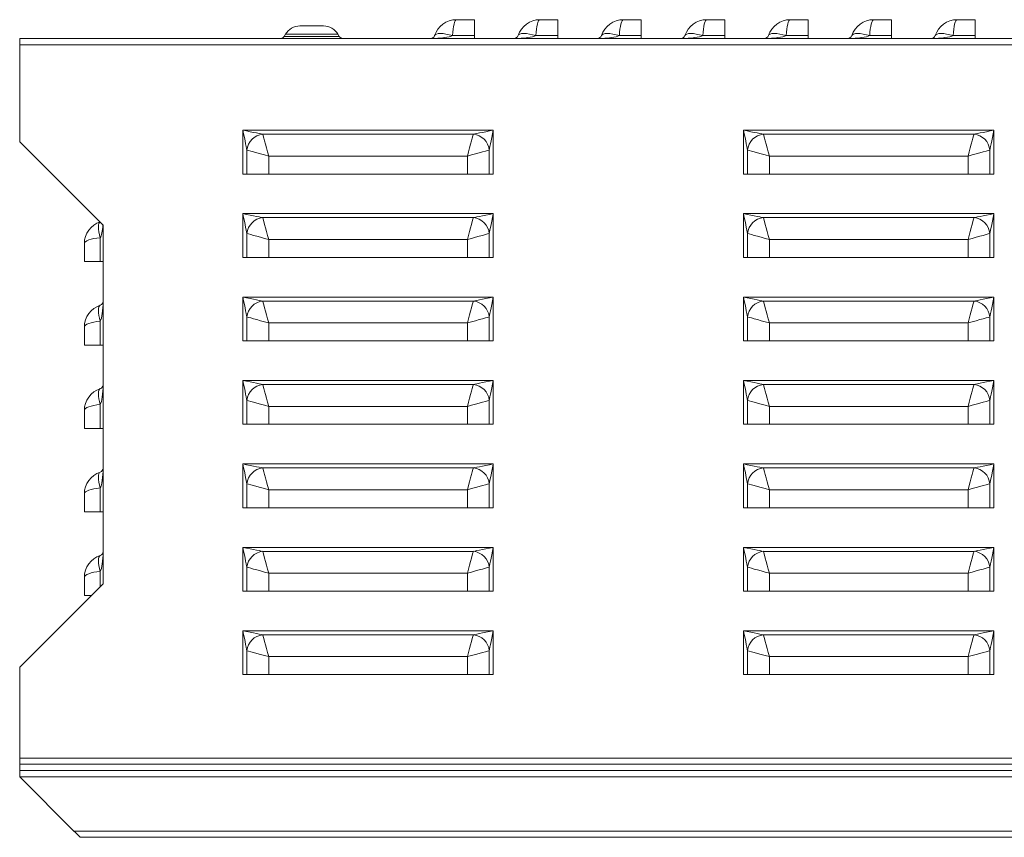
# Model space of a CAD drawing. Header units: millimetres. Extents: x -191 to 546, y -208 to 502.
# Tile 7 of 8: x 73 to 309, y 306 to 502. Entities that reach past the tile are written whole.
import ezdxf

# ---------------------------------------------------------------- set-up
doc = ezdxf.new("R2010")
doc.units = ezdxf.units.MM

msp = doc.modelspace()

# ---------------------------------------------------------------- linework, layer by layer
at = {"color": 7, "linetype": 'Continuous', "lineweight": 15}
for p, q in [((140.27, 500.39), (145.92, 500.39)), ((177.78, 501.89), (182.09, 501.89)), ((182.09, 501.89), (182.09, 498.08)), ((197.78, 501.89), (202.09, 501.89)), ((202.09, 501.89), (202.09, 498.08)), ((217.78, 501.89), (222.09, 501.89)), ((222.09, 501.89), (222.09, 498.08)), ((237.78, 501.89), (242.09, 501.89)), ((242.09, 501.89), (242.09, 498.08)), ((257.78, 501.89), (262.09, 501.89)), ((262.09, 501.89), (262.09, 498.08)), ((277.78, 501.89), (282.09, 501.89)), ((282.09, 501.89), (282.09, 498.08)), ((297.78, 501.89), (302.09, 501.89)), ((302.09, 501.89), (302.09, 498.08)), ((136.8, 498.39), (136.52, 497.89)), ((149.67, 497.89), (149.38, 498.39)), ((182.09, 498.08), (176.83, 498.08)), ((182.09, 498.08), (182.09, 497.39)), ((202.09, 498.08), (196.83, 498.08)), ((202.09, 498.08), (202.09, 497.39)), ((222.09, 498.08), (216.83, 498.08)), ((222.09, 498.08), (222.09, 497.39)), ((242.09, 498.08), (236.83, 498.08)), ((242.09, 498.08), (242.09, 497.39)), ((262.09, 498.08), (256.83, 498.08)), ((262.09, 498.08), (262.09, 497.39)), ((282.09, 498.08), (276.83, 498.08)), ((282.09, 498.08), (282.09, 497.39)), ((302.09, 498.08), (296.83, 498.08)), ((302.09, 498.08), (302.09, 497.39)), ((522.09, 497.39), (73.09, 497.39)), ((73.09, 495.89), (73.09, 497.39)), ((522.09, 495.89), (73.09, 495.89)), ((73.09, 472.64), (73.09, 495.89)), ((186.59, 475.39), (126.59, 475.39)), ((126.59, 475.39), (126.59, 464.89)), ((181.84, 474.44), (131.35, 474.44)), ((186.59, 464.89), (186.59, 475.39)), ((306.59, 475.39), (246.59, 475.39)), ((246.59, 475.39), (246.59, 464.89)), ((301.84, 474.44), (251.35, 474.44)), ((306.59, 464.89), (306.59, 475.39)), ((93.09, 452.64), (73.09, 472.64)), ((127.54, 470.63), (127.54, 464.89)), ((185.64, 464.89), (185.64, 470.63)), ((247.54, 470.63), (247.54, 464.89)), ((305.64, 464.89), (305.64, 470.63)), ((132.78, 464.89), (132.78, 469.2)), ((132.78, 469.2), (180.41, 469.2)), ((180.41, 469.2), (180.41, 464.89)), ((252.78, 464.89), (252.78, 469.2)), ((252.78, 469.2), (300.41, 469.2)), ((300.41, 469.2), (300.41, 464.89)), ((126.59, 464.89), (127.54, 464.89)), ((127.54, 464.89), (132.78, 464.89)), ((132.78, 464.89), (180.41, 464.89)), ((180.41, 464.89), (185.64, 464.89)), ((185.64, 464.89), (186.59, 464.89)), ((246.59, 464.89), (247.54, 464.89)), ((247.54, 464.89), (252.78, 464.89)), ((252.78, 464.89), (300.41, 464.89)), ((300.41, 464.89), (305.64, 464.89)), ((305.64, 464.89), (306.59, 464.89)), ((186.59, 455.39), (126.59, 455.39)), ((126.59, 455.39), (126.59, 444.89)), ((181.84, 454.44), (131.35, 454.44)), ((186.59, 444.89), (186.59, 455.39)), ((306.59, 455.39), (246.59, 455.39)), ((246.59, 455.39), (246.59, 444.89)), ((301.84, 454.44), (251.35, 454.44)), ((306.59, 444.89), (306.59, 455.39)), ((93.09, 366.64), (93.09, 452.64)), ((92.4, 449.63), (92.4, 443.89)), ((127.54, 450.63), (127.54, 444.89)), ((132.78, 444.89), (132.78, 449.2)), ((132.78, 449.2), (180.41, 449.2)), ((180.41, 449.2), (180.41, 444.89)), ((185.64, 444.89), (185.64, 450.63)), ((247.54, 450.63), (247.54, 444.89)), ((252.78, 444.89), (252.78, 449.2)), ((252.78, 449.2), (300.41, 449.2)), ((300.41, 449.2), (300.41, 444.89)), ((305.64, 444.89), (305.64, 450.63)), ((88.59, 443.89), (88.59, 448.2)), ((92.4, 443.89), (88.59, 443.89)), ((93.09, 443.89), (92.4, 443.89)), ((126.59, 444.89), (127.54, 444.89)), ((127.54, 444.89), (132.78, 444.89)), ((132.78, 444.89), (180.41, 444.89)), ((180.41, 444.89), (185.64, 444.89)), ((185.64, 444.89), (186.59, 444.89)), ((246.59, 444.89), (247.54, 444.89)), ((247.54, 444.89), (252.78, 444.89)), ((252.78, 444.89), (300.41, 444.89)), ((300.41, 444.89), (305.64, 444.89)), ((305.64, 444.89), (306.59, 444.89)), ((186.59, 435.39), (126.59, 435.39)), ((126.59, 435.39), (126.59, 424.89)), ((181.84, 434.44), (131.35, 434.44)), ((186.59, 424.89), (186.59, 435.39)), ((306.59, 435.39), (246.59, 435.39)), ((246.59, 435.39), (246.59, 424.89)), ((301.84, 434.44), (251.35, 434.44)), ((306.59, 424.89), (306.59, 435.39)), ((92.4, 429.63), (92.4, 423.89)), ((127.54, 430.63), (127.54, 424.89)), ((185.64, 424.89), (185.64, 430.63)), ((247.54, 430.63), (247.54, 424.89)), ((305.64, 424.89), (305.64, 430.63)), ((88.59, 423.89), (88.59, 428.2)), ((132.78, 424.89), (132.78, 429.2)), ((132.78, 429.2), (180.41, 429.2)), ((180.41, 429.2), (180.41, 424.89)), ((252.78, 424.89), (252.78, 429.2)), ((252.78, 429.2), (300.41, 429.2)), ((300.41, 429.2), (300.41, 424.89)), ((126.59, 424.89), (127.54, 424.89)), ((127.54, 424.89), (132.78, 424.89)), ((132.78, 424.89), (180.41, 424.89)), ((180.41, 424.89), (185.64, 424.89)), ((185.64, 424.89), (186.59, 424.89)), ((246.59, 424.89), (247.54, 424.89)), ((247.54, 424.89), (252.78, 424.89)), ((252.78, 424.89), (300.41, 424.89)), ((300.41, 424.89), (305.64, 424.89)), ((305.64, 424.89), (306.59, 424.89)), ((92.4, 423.89), (88.59, 423.89)), ((93.09, 423.89), (92.4, 423.89)), ((186.59, 415.39), (126.59, 415.39)), ((126.59, 415.39), (126.59, 404.89)), ((186.59, 404.89), (186.59, 415.39)), ((306.59, 415.39), (246.59, 415.39)), ((246.59, 415.39), (246.59, 404.89)), ((306.59, 404.89), (306.59, 415.39)), ((181.84, 414.44), (131.35, 414.44)), ((301.84, 414.44), (251.35, 414.44)), ((92.4, 409.63), (92.4, 403.89)), ((127.54, 410.63), (127.54, 404.89)), ((132.78, 404.89), (132.78, 409.2)), ((132.78, 409.2), (180.41, 409.2)), ((180.41, 409.2), (180.41, 404.89)), ((185.64, 404.89), (185.64, 410.63)), ((247.54, 410.63), (247.54, 404.89)), ((252.78, 404.89), (252.78, 409.2)), ((252.78, 409.2), (300.41, 409.2)), ((300.41, 409.2), (300.41, 404.89)), ((305.64, 404.89), (305.64, 410.63)), ((88.59, 403.89), (88.59, 408.2)), ((92.4, 403.89), (88.59, 403.89)), ((93.09, 403.89), (92.4, 403.89)), ((126.59, 404.89), (127.54, 404.89)), ((127.54, 404.89), (132.78, 404.89)), ((132.78, 404.89), (180.41, 404.89)), ((180.41, 404.89), (185.64, 404.89)), ((185.64, 404.89), (186.59, 404.89)), ((246.59, 404.89), (247.54, 404.89)), ((247.54, 404.89), (252.78, 404.89)), ((252.78, 404.89), (300.41, 404.89)), ((300.41, 404.89), (305.64, 404.89)), ((305.64, 404.89), (306.59, 404.89)), ((186.59, 395.39), (126.59, 395.39)), ((126.59, 395.39), (126.59, 384.89)), ((181.84, 394.44), (131.35, 394.44)), ((186.59, 384.89), (186.59, 395.39)), ((306.59, 395.39), (246.59, 395.39)), ((246.59, 395.39), (246.59, 384.89)), ((301.84, 394.44), (251.35, 394.44)), ((306.59, 384.89), (306.59, 395.39)), ((92.4, 389.63), (92.4, 383.89)), ((127.54, 390.63), (127.54, 384.89)), ((185.64, 384.89), (185.64, 390.63)), ((247.54, 390.63), (247.54, 384.89)), ((305.64, 384.89), (305.64, 390.63)), ((88.59, 383.89), (88.59, 388.2)), ((132.78, 384.89), (132.78, 389.2)), ((132.78, 389.2), (180.41, 389.2)), ((180.41, 389.2), (180.41, 384.89)), ((252.78, 384.89), (252.78, 389.2)), ((252.78, 389.2), (300.41, 389.2)), ((300.41, 389.2), (300.41, 384.89)), ((126.59, 384.89), (127.54, 384.89)), ((127.54, 384.89), (132.78, 384.89)), ((132.78, 384.89), (180.41, 384.89)), ((180.41, 384.89), (185.64, 384.89)), ((185.64, 384.89), (186.59, 384.89)), ((246.59, 384.89), (247.54, 384.89)), ((247.54, 384.89), (252.78, 384.89)), ((252.78, 384.89), (300.41, 384.89)), ((300.41, 384.89), (305.64, 384.89)), ((305.64, 384.89), (306.59, 384.89)), ((92.4, 383.89), (88.59, 383.89)), ((93.09, 383.89), (92.4, 383.89)), ((186.59, 375.39), (126.59, 375.39)), ((126.59, 375.39), (126.59, 364.89)), ((186.59, 364.89), (186.59, 375.39)), ((306.59, 375.39), (246.59, 375.39)), ((246.59, 375.39), (246.59, 364.89)), ((306.59, 364.89), (306.59, 375.39)), ((181.84, 374.44), (131.35, 374.44)), ((301.84, 374.44), (251.35, 374.44)), ((127.54, 370.63), (127.54, 364.89)), ((185.64, 364.89), (185.64, 370.63)), ((247.54, 370.63), (247.54, 364.89)), ((305.64, 364.89), (305.64, 370.63)), ((88.59, 363.89), (88.59, 368.2)), ((132.78, 364.89), (132.78, 369.2)), ((132.78, 369.2), (180.41, 369.2)), ((180.41, 369.2), (180.41, 364.89)), ((252.78, 364.89), (252.78, 369.2)), ((252.78, 369.2), (300.41, 369.2)), ((300.41, 369.2), (300.41, 364.89)), ((73.09, 346.64), (93.09, 366.64)), ((90.34, 363.89), (88.59, 363.89)), ((126.59, 364.89), (127.54, 364.89)), ((127.54, 364.89), (132.78, 364.89)), ((132.78, 364.89), (180.41, 364.89)), ((180.41, 364.89), (185.64, 364.89)), ((185.64, 364.89), (186.59, 364.89)), ((246.59, 364.89), (247.54, 364.89)), ((247.54, 364.89), (252.78, 364.89)), ((252.78, 364.89), (300.41, 364.89)), ((300.41, 364.89), (305.64, 364.89)), ((305.64, 364.89), (306.59, 364.89)), ((186.59, 355.39), (126.59, 355.39)), ((126.59, 355.39), (126.59, 344.89)), ((181.84, 354.44), (131.35, 354.44)), ((186.59, 344.89), (186.59, 355.39)), ((306.59, 355.39), (246.59, 355.39)), ((246.59, 355.39), (246.59, 344.89)), ((301.84, 354.44), (251.35, 354.44)), ((306.59, 344.89), (306.59, 355.39)), ((127.54, 350.63), (127.54, 344.89)), ((185.64, 344.89), (185.64, 350.63)), ((247.54, 350.63), (247.54, 344.89)), ((305.64, 344.89), (305.64, 350.63)), ((132.78, 344.89), (132.78, 349.2)), ((132.78, 349.2), (180.41, 349.2)), ((180.41, 349.2), (180.41, 344.89)), ((252.78, 344.89), (252.78, 349.2)), ((252.78, 349.2), (300.41, 349.2)), ((300.41, 349.2), (300.41, 344.89)), ((73.09, 324.89), (73.09, 346.64)), ((126.59, 344.89), (127.54, 344.89)), ((127.54, 344.89), (132.78, 344.89)), ((132.78, 344.89), (180.41, 344.89)), ((180.41, 344.89), (185.64, 344.89)), ((185.64, 344.89), (186.59, 344.89)), ((246.59, 344.89), (247.54, 344.89)), ((247.54, 344.89), (252.78, 344.89)), ((252.78, 344.89), (300.41, 344.89)), ((300.41, 344.89), (305.64, 344.89)), ((305.64, 344.89), (306.59, 344.89)), ((522.09, 324.89), (73.09, 324.89)), ((73.09, 323.39), (73.09, 324.89)), ((522.09, 323.39), (73.09, 323.39)), ((73.09, 321.89), (73.09, 323.39)), ((73.09, 320.39), (73.09, 321.89)), ((522.09, 321.89), (73.09, 321.89)), ((522.09, 320.39), (73.09, 320.39)), ((73.09, 320.39), (86.09, 307.39)), ((86.09, 307.39), (509.09, 307.39)), ((507.59, 305.89), (87.59, 305.89))]:
    msp.add_line(p, q, dxfattribs=at)
at = {"color": 8, "linetype": 'Continuous', "lineweight": 15}
for p, q in [((149.38, 498.39), (136.8, 498.39)), ((136.52, 497.89), (149.67, 497.89)), ((92.4, 369.63), (92.4, 365.95))]:
    msp.add_line(p, q, dxfattribs=at)
at = {"color": 7, "linetype": 'Continuous', "lineweight": 15, "flags": 128}
for points in [[(172.54, 498.08), (172.69, 498.29), (172.98, 498.44), (173.4, 498.54), (173.93, 498.57), (174.57, 498.54), (175.27, 498.44), (176.04, 498.29), (176.83, 498.08)], [(192.54, 498.08), (192.69, 498.29), (192.98, 498.44), (193.4, 498.54), (193.93, 498.57), (194.57, 498.54), (195.27, 498.44), (196.04, 498.29), (196.83, 498.08)], [(212.54, 498.08), (212.69, 498.29), (212.98, 498.44), (213.4, 498.54), (213.93, 498.57), (214.57, 498.54), (215.27, 498.44), (216.04, 498.29), (216.83, 498.08)], [(232.54, 498.08), (232.69, 498.29), (232.98, 498.44), (233.4, 498.54), (233.93, 498.57), (234.57, 498.54), (235.27, 498.44), (236.04, 498.29), (236.83, 498.08)], [(252.54, 498.08), (252.69, 498.29), (252.98, 498.44), (253.4, 498.54), (253.93, 498.57), (254.57, 498.54), (255.27, 498.44), (256.04, 498.29), (256.83, 498.08)], [(272.54, 498.08), (272.69, 498.29), (272.98, 498.44), (273.4, 498.54), (273.93, 498.57), (274.57, 498.54), (275.27, 498.44), (276.04, 498.29), (276.83, 498.08)], [(292.54, 498.08), (292.69, 498.29), (292.98, 498.44), (293.4, 498.54), (293.93, 498.57), (294.57, 498.54), (295.27, 498.44), (296.04, 498.29), (296.83, 498.08)], [(131.35, 474.44), (131, 474.51), (130.51, 474.61), (129.89, 474.73), (129.16, 474.88), (128.35, 475.04), (127.49, 475.21), (126.59, 475.39)], [(126.59, 475.39), (126.77, 474.5), (126.94, 473.63), (127.11, 472.82), (127.25, 472.1), (127.38, 471.48), (127.47, 470.98), (127.54, 470.63)], [(132.78, 469.2), (132.51, 470.19), (132.25, 471.14), (132.01, 472.03), (131.79, 472.83), (131.6, 473.51), (131.46, 474.05), (131.35, 474.44)], [(181.84, 474.44), (181.73, 474.05), (181.58, 473.51), (181.4, 472.83), (181.18, 472.03), (180.94, 471.14), (180.68, 470.19), (180.41, 469.2)], [(186.59, 475.39), (185.7, 475.21), (184.83, 475.04), (184.03, 474.88), (183.3, 474.73), (182.68, 474.61), (182.19, 474.51), (181.84, 474.44)], [(185.64, 470.63), (185.71, 470.98), (185.81, 471.48), (185.93, 472.1), (186.08, 472.82), (186.24, 473.63), (186.41, 474.5), (186.59, 475.39)], [(251.35, 474.44), (251, 474.51), (250.51, 474.61), (249.89, 474.73), (249.16, 474.88), (248.35, 475.04), (247.49, 475.21), (246.59, 475.39)], [(246.59, 475.39), (246.77, 474.5), (246.94, 473.63), (247.11, 472.82), (247.25, 472.1), (247.38, 471.48), (247.47, 470.98), (247.54, 470.63)], [(252.78, 469.2), (252.51, 470.19), (252.25, 471.14), (252.01, 472.03), (251.79, 472.83), (251.6, 473.51), (251.46, 474.05), (251.35, 474.44)], [(301.84, 474.44), (301.73, 474.05), (301.58, 473.51), (301.4, 472.83), (301.18, 472.03), (300.94, 471.14), (300.68, 470.19), (300.41, 469.2)], [(306.59, 475.39), (305.7, 475.21), (304.83, 475.04), (304.03, 474.88), (303.3, 474.73), (302.68, 474.61), (302.19, 474.51), (301.84, 474.44)], [(305.64, 470.63), (305.71, 470.98), (305.81, 471.48), (305.93, 472.1), (306.08, 472.82), (306.24, 473.63), (306.41, 474.5), (306.59, 475.39)], [(127.54, 470.63), (127.93, 470.53), (128.47, 470.38), (129.16, 470.19), (129.95, 469.98), (130.84, 469.73), (131.79, 469.47), (132.78, 469.2)], [(180.41, 469.2), (181.39, 469.47), (182.34, 469.73), (183.23, 469.98), (184.03, 470.19), (184.71, 470.38), (185.25, 470.53), (185.64, 470.63)], [(247.54, 470.63), (247.93, 470.53), (248.47, 470.38), (249.16, 470.19), (249.95, 469.98), (250.84, 469.73), (251.79, 469.47), (252.78, 469.2)], [(300.41, 469.2), (301.39, 469.47), (302.34, 469.73), (303.23, 469.98), (304.03, 470.19), (304.71, 470.38), (305.25, 470.53), (305.64, 470.63)], [(131.35, 454.44), (131, 454.51), (130.51, 454.61), (129.89, 454.73), (129.16, 454.88), (128.35, 455.04), (127.49, 455.21), (126.59, 455.39)], [(126.59, 455.39), (126.77, 454.5), (126.94, 453.63), (127.11, 452.82), (127.25, 452.1), (127.38, 451.48), (127.47, 450.98), (127.54, 450.63)], [(132.78, 449.2), (132.51, 450.19), (132.25, 451.14), (132.01, 452.03), (131.79, 452.83), (131.6, 453.51), (131.46, 454.05), (131.35, 454.44)], [(181.84, 454.44), (181.73, 454.05), (181.58, 453.51), (181.4, 452.83), (181.18, 452.03), (180.94, 451.14), (180.68, 450.19), (180.41, 449.2)], [(186.59, 455.39), (185.7, 455.21), (184.83, 455.04), (184.03, 454.88), (183.3, 454.73), (182.68, 454.61), (182.19, 454.51), (181.84, 454.44)], [(185.64, 450.63), (185.71, 450.98), (185.81, 451.48), (185.93, 452.1), (186.08, 452.82), (186.24, 453.63), (186.41, 454.5), (186.59, 455.39)], [(251.35, 454.44), (251, 454.51), (250.51, 454.61), (249.89, 454.73), (249.16, 454.88), (248.35, 455.04), (247.49, 455.21), (246.59, 455.39)], [(246.59, 455.39), (246.77, 454.5), (246.94, 453.63), (247.11, 452.82), (247.25, 452.1), (247.38, 451.48), (247.47, 450.98), (247.54, 450.63)], [(252.78, 449.2), (252.51, 450.19), (252.25, 451.14), (252.01, 452.03), (251.79, 452.83), (251.6, 453.51), (251.46, 454.05), (251.35, 454.44)], [(301.84, 454.44), (301.73, 454.05), (301.58, 453.51), (301.4, 452.83), (301.18, 452.03), (300.94, 451.14), (300.68, 450.19), (300.41, 449.2)], [(306.59, 455.39), (305.7, 455.21), (304.83, 455.04), (304.03, 454.88), (303.3, 454.73), (302.68, 454.61), (302.19, 454.51), (301.84, 454.44)], [(305.64, 450.63), (305.71, 450.98), (305.81, 451.48), (305.93, 452.1), (306.08, 452.82), (306.24, 453.63), (306.41, 454.5), (306.59, 455.39)], [(127.54, 450.63), (127.93, 450.53), (128.47, 450.38), (129.16, 450.19), (129.95, 449.98), (130.84, 449.73), (131.79, 449.47), (132.78, 449.2)], [(180.41, 449.2), (181.39, 449.47), (182.34, 449.73), (183.23, 449.98), (184.03, 450.19), (184.71, 450.38), (185.25, 450.53), (185.64, 450.63)], [(247.54, 450.63), (247.93, 450.53), (248.47, 450.38), (249.16, 450.19), (249.95, 449.98), (250.84, 449.73), (251.79, 449.47), (252.78, 449.2)], [(300.41, 449.2), (301.39, 449.47), (302.34, 449.73), (303.23, 449.98), (304.03, 450.19), (304.71, 450.38), (305.25, 450.53), (305.64, 450.63)], [(131.35, 434.44), (131, 434.51), (130.51, 434.61), (129.89, 434.73), (129.16, 434.88), (128.35, 435.04), (127.49, 435.21), (126.59, 435.39)], [(126.59, 435.39), (126.77, 434.5), (126.94, 433.63), (127.11, 432.82), (127.25, 432.1), (127.38, 431.48), (127.47, 430.98), (127.54, 430.63)], [(132.78, 429.2), (132.51, 430.19), (132.25, 431.14), (132.01, 432.03), (131.79, 432.83), (131.6, 433.51), (131.46, 434.05), (131.35, 434.44)], [(181.84, 434.44), (181.73, 434.05), (181.58, 433.51), (181.4, 432.83), (181.18, 432.03), (180.94, 431.14), (180.68, 430.19), (180.41, 429.2)], [(186.59, 435.39), (185.7, 435.21), (184.83, 435.04), (184.03, 434.88), (183.3, 434.73), (182.68, 434.61), (182.19, 434.51), (181.84, 434.44)], [(185.64, 430.63), (185.71, 430.98), (185.81, 431.48), (185.93, 432.1), (186.08, 432.82), (186.24, 433.63), (186.41, 434.5), (186.59, 435.39)], [(251.35, 434.44), (251, 434.51), (250.51, 434.61), (249.89, 434.73), (249.16, 434.88), (248.35, 435.04), (247.49, 435.21), (246.59, 435.39)], [(246.59, 435.39), (246.77, 434.5), (246.94, 433.63), (247.11, 432.82), (247.25, 432.1), (247.38, 431.48), (247.47, 430.98), (247.54, 430.63)], [(252.78, 429.2), (252.51, 430.19), (252.25, 431.14), (252.01, 432.03), (251.79, 432.83), (251.6, 433.51), (251.46, 434.05), (251.35, 434.44)], [(301.84, 434.44), (301.73, 434.05), (301.58, 433.51), (301.4, 432.83), (301.18, 432.03), (300.94, 431.14), (300.68, 430.19), (300.41, 429.2)], [(306.59, 435.39), (305.7, 435.21), (304.83, 435.04), (304.03, 434.88), (303.3, 434.73), (302.68, 434.61), (302.19, 434.51), (301.84, 434.44)], [(305.64, 430.63), (305.71, 430.98), (305.81, 431.48), (305.93, 432.1), (306.08, 432.82), (306.24, 433.63), (306.41, 434.5), (306.59, 435.39)], [(92.4, 429.63), (92.22, 430.33), (92.08, 431.01), (92, 431.64), (91.97, 432.2), (92, 432.68), (92.08, 433.05), (92.22, 433.31), (92.4, 433.44)], [(127.54, 430.63), (127.93, 430.53), (128.47, 430.38), (129.16, 430.19), (129.95, 429.98), (130.84, 429.73), (131.79, 429.47), (132.78, 429.2)], [(180.41, 429.2), (181.39, 429.47), (182.34, 429.73), (183.23, 429.98), (184.03, 430.19), (184.71, 430.38), (185.25, 430.53), (185.64, 430.63)], [(247.54, 430.63), (247.93, 430.53), (248.47, 430.38), (249.16, 430.19), (249.95, 429.98), (250.84, 429.73), (251.79, 429.47), (252.78, 429.2)], [(300.41, 429.2), (301.39, 429.47), (302.34, 429.73), (303.23, 429.98), (304.03, 430.19), (304.71, 430.38), (305.25, 430.53), (305.64, 430.63)], [(131.35, 414.44), (131, 414.51), (130.51, 414.61), (129.89, 414.73), (129.16, 414.88), (128.35, 415.04), (127.49, 415.21), (126.59, 415.39)], [(126.59, 415.39), (126.77, 414.5), (126.94, 413.63), (127.11, 412.82), (127.25, 412.1), (127.38, 411.48), (127.47, 410.98), (127.54, 410.63)], [(186.59, 415.39), (185.7, 415.21), (184.83, 415.04), (184.03, 414.88), (183.3, 414.73), (182.68, 414.61), (182.19, 414.51), (181.84, 414.44)], [(185.64, 410.63), (185.71, 410.98), (185.81, 411.48), (185.93, 412.1), (186.08, 412.82), (186.24, 413.63), (186.41, 414.5), (186.59, 415.39)], [(251.35, 414.44), (251, 414.51), (250.51, 414.61), (249.89, 414.73), (249.16, 414.88), (248.35, 415.04), (247.49, 415.21), (246.59, 415.39)], [(246.59, 415.39), (246.77, 414.5), (246.94, 413.63), (247.11, 412.82), (247.25, 412.1), (247.38, 411.48), (247.47, 410.98), (247.54, 410.63)], [(306.59, 415.39), (305.7, 415.21), (304.83, 415.04), (304.03, 414.88), (303.3, 414.73), (302.68, 414.61), (302.19, 414.51), (301.84, 414.44)], [(305.64, 410.63), (305.71, 410.98), (305.81, 411.48), (305.93, 412.1), (306.08, 412.82), (306.24, 413.63), (306.41, 414.5), (306.59, 415.39)], [(92.4, 409.63), (92.22, 410.33), (92.08, 411.01), (92, 411.64), (91.97, 412.2), (92, 412.68), (92.08, 413.05), (92.22, 413.31), (92.4, 413.44)], [(132.78, 409.2), (132.51, 410.19), (132.25, 411.14), (132.01, 412.03), (131.79, 412.83), (131.6, 413.51), (131.46, 414.05), (131.35, 414.44)], [(181.84, 414.44), (181.73, 414.05), (181.58, 413.51), (181.4, 412.83), (181.18, 412.03), (180.94, 411.14), (180.68, 410.19), (180.41, 409.2)], [(252.78, 409.2), (252.51, 410.19), (252.25, 411.14), (252.01, 412.03), (251.79, 412.83), (251.6, 413.51), (251.46, 414.05), (251.35, 414.44)], [(301.84, 414.44), (301.73, 414.05), (301.58, 413.51), (301.4, 412.83), (301.18, 412.03), (300.94, 411.14), (300.68, 410.19), (300.41, 409.2)], [(127.54, 410.63), (127.93, 410.53), (128.47, 410.38), (129.16, 410.19), (129.95, 409.98), (130.84, 409.73), (131.79, 409.47), (132.78, 409.2)], [(180.41, 409.2), (181.39, 409.47), (182.34, 409.73), (183.23, 409.98), (184.03, 410.19), (184.71, 410.38), (185.25, 410.53), (185.64, 410.63)], [(247.54, 410.63), (247.93, 410.53), (248.47, 410.38), (249.16, 410.19), (249.95, 409.98), (250.84, 409.73), (251.79, 409.47), (252.78, 409.2)], [(300.41, 409.2), (301.39, 409.47), (302.34, 409.73), (303.23, 409.98), (304.03, 410.19), (304.71, 410.38), (305.25, 410.53), (305.64, 410.63)], [(131.35, 394.44), (131, 394.51), (130.51, 394.61), (129.89, 394.73), (129.16, 394.88), (128.35, 395.04), (127.49, 395.21), (126.59, 395.39)], [(126.59, 395.39), (126.77, 394.5), (126.94, 393.63), (127.11, 392.82), (127.25, 392.1), (127.38, 391.48), (127.47, 390.98), (127.54, 390.63)], [(132.78, 389.2), (132.51, 390.19), (132.25, 391.14), (132.01, 392.03), (131.79, 392.83), (131.6, 393.51), (131.46, 394.05), (131.35, 394.44)], [(181.84, 394.44), (181.73, 394.05), (181.58, 393.51), (181.4, 392.83), (181.18, 392.03), (180.94, 391.14), (180.68, 390.19), (180.41, 389.2)], [(186.59, 395.39), (185.7, 395.21), (184.83, 395.04), (184.03, 394.88), (183.3, 394.73), (182.68, 394.61), (182.19, 394.51), (181.84, 394.44)], [(185.64, 390.63), (185.71, 390.98), (185.81, 391.48), (185.93, 392.1), (186.08, 392.82), (186.24, 393.63), (186.41, 394.5), (186.59, 395.39)], [(251.35, 394.44), (251, 394.51), (250.51, 394.61), (249.89, 394.73), (249.16, 394.88), (248.35, 395.04), (247.49, 395.21), (246.59, 395.39)], [(246.59, 395.39), (246.77, 394.5), (246.94, 393.63), (247.11, 392.82), (247.25, 392.1), (247.38, 391.48), (247.47, 390.98), (247.54, 390.63)], [(252.78, 389.2), (252.51, 390.19), (252.25, 391.14), (252.01, 392.03), (251.79, 392.83), (251.6, 393.51), (251.46, 394.05), (251.35, 394.44)], [(301.84, 394.44), (301.73, 394.05), (301.58, 393.51), (301.4, 392.83), (301.18, 392.03), (300.94, 391.14), (300.68, 390.19), (300.41, 389.2)], [(306.59, 395.39), (305.7, 395.21), (304.83, 395.04), (304.03, 394.88), (303.3, 394.73), (302.68, 394.61), (302.19, 394.51), (301.84, 394.44)], [(305.64, 390.63), (305.71, 390.98), (305.81, 391.48), (305.93, 392.1), (306.08, 392.82), (306.24, 393.63), (306.41, 394.5), (306.59, 395.39)], [(92.4, 389.63), (92.22, 390.33), (92.08, 391.01), (92, 391.64), (91.97, 392.2), (92, 392.68), (92.08, 393.05), (92.22, 393.31), (92.4, 393.44)], [(127.54, 390.63), (127.93, 390.53), (128.47, 390.38), (129.16, 390.19), (129.95, 389.98), (130.84, 389.73), (131.79, 389.47), (132.78, 389.2)], [(180.41, 389.2), (181.39, 389.47), (182.34, 389.73), (183.23, 389.98), (184.03, 390.19), (184.71, 390.38), (185.25, 390.53), (185.64, 390.63)], [(247.54, 390.63), (247.93, 390.53), (248.47, 390.38), (249.16, 390.19), (249.95, 389.98), (250.84, 389.73), (251.79, 389.47), (252.78, 389.2)], [(300.41, 389.2), (301.39, 389.47), (302.34, 389.73), (303.23, 389.98), (304.03, 390.19), (304.71, 390.38), (305.25, 390.53), (305.64, 390.63)], [(131.35, 374.44), (131, 374.51), (130.51, 374.61), (129.89, 374.73), (129.16, 374.88), (128.35, 375.04), (127.49, 375.21), (126.59, 375.39)], [(126.59, 375.39), (126.77, 374.5), (126.94, 373.63), (127.11, 372.82), (127.25, 372.1), (127.38, 371.48), (127.47, 370.98), (127.54, 370.63)], [(186.59, 375.39), (185.7, 375.21), (184.83, 375.04), (184.03, 374.88), (183.3, 374.73), (182.68, 374.61), (182.19, 374.51), (181.84, 374.44)], [(185.64, 370.63), (185.71, 370.98), (185.81, 371.48), (185.93, 372.1), (186.08, 372.82), (186.24, 373.63), (186.41, 374.5), (186.59, 375.39)], [(251.35, 374.44), (251, 374.51), (250.51, 374.61), (249.89, 374.73), (249.16, 374.88), (248.35, 375.04), (247.49, 375.21), (246.59, 375.39)], [(246.59, 375.39), (246.77, 374.5), (246.94, 373.63), (247.11, 372.82), (247.25, 372.1), (247.38, 371.48), (247.47, 370.98), (247.54, 370.63)], [(306.59, 375.39), (305.7, 375.21), (304.83, 375.04), (304.03, 374.88), (303.3, 374.73), (302.68, 374.61), (302.19, 374.51), (301.84, 374.44)], [(305.64, 370.63), (305.71, 370.98), (305.81, 371.48), (305.93, 372.1), (306.08, 372.82), (306.24, 373.63), (306.41, 374.5), (306.59, 375.39)], [(92.4, 369.63), (92.22, 370.33), (92.08, 371.01), (92, 371.64), (91.97, 372.2), (92, 372.68), (92.08, 373.05), (92.22, 373.31), (92.4, 373.44)], [(132.78, 369.2), (132.51, 370.19), (132.25, 371.14), (132.01, 372.03), (131.79, 372.83), (131.6, 373.51), (131.46, 374.05), (131.35, 374.44)], [(181.84, 374.44), (181.73, 374.05), (181.58, 373.51), (181.4, 372.83), (181.18, 372.03), (180.94, 371.14), (180.68, 370.19), (180.41, 369.2)], [(252.78, 369.2), (252.51, 370.19), (252.25, 371.14), (252.01, 372.03), (251.79, 372.83), (251.6, 373.51), (251.46, 374.05), (251.35, 374.44)], [(301.84, 374.44), (301.73, 374.05), (301.58, 373.51), (301.4, 372.83), (301.18, 372.03), (300.94, 371.14), (300.68, 370.19), (300.41, 369.2)], [(127.54, 370.63), (127.93, 370.53), (128.47, 370.38), (129.16, 370.19), (129.95, 369.98), (130.84, 369.73), (131.79, 369.47), (132.78, 369.2)], [(180.41, 369.2), (181.39, 369.47), (182.34, 369.73), (183.23, 369.98), (184.03, 370.19), (184.71, 370.38), (185.25, 370.53), (185.64, 370.63)], [(247.54, 370.63), (247.93, 370.53), (248.47, 370.38), (249.16, 370.19), (249.95, 369.98), (250.84, 369.73), (251.79, 369.47), (252.78, 369.2)], [(300.41, 369.2), (301.39, 369.47), (302.34, 369.73), (303.23, 369.98), (304.03, 370.19), (304.71, 370.38), (305.25, 370.53), (305.64, 370.63)], [(131.35, 354.44), (131, 354.51), (130.51, 354.61), (129.89, 354.73), (129.16, 354.88), (128.35, 355.04), (127.49, 355.21), (126.59, 355.39)], [(126.59, 355.39), (126.77, 354.5), (126.94, 353.63), (127.11, 352.82), (127.25, 352.1), (127.38, 351.48), (127.47, 350.98), (127.54, 350.63)], [(132.78, 349.2), (132.51, 350.19), (132.25, 351.14), (132.01, 352.03), (131.79, 352.83), (131.6, 353.51), (131.46, 354.05), (131.35, 354.44)], [(181.84, 354.44), (181.73, 354.05), (181.58, 353.51), (181.4, 352.83), (181.18, 352.03), (180.94, 351.14), (180.68, 350.19), (180.41, 349.2)], [(186.59, 355.39), (185.7, 355.21), (184.83, 355.04), (184.03, 354.88), (183.3, 354.73), (182.68, 354.61), (182.19, 354.51), (181.84, 354.44)], [(185.64, 350.63), (185.71, 350.98), (185.81, 351.48), (185.93, 352.1), (186.08, 352.82), (186.24, 353.63), (186.41, 354.5), (186.59, 355.39)], [(251.35, 354.44), (251, 354.51), (250.51, 354.61), (249.89, 354.73), (249.16, 354.88), (248.35, 355.04), (247.49, 355.21), (246.59, 355.39)], [(246.59, 355.39), (246.77, 354.5), (246.94, 353.63), (247.11, 352.82), (247.25, 352.1), (247.38, 351.48), (247.47, 350.98), (247.54, 350.63)], [(252.78, 349.2), (252.51, 350.19), (252.25, 351.14), (252.01, 352.03), (251.79, 352.83), (251.6, 353.51), (251.46, 354.05), (251.35, 354.44)], [(301.84, 354.44), (301.73, 354.05), (301.58, 353.51), (301.4, 352.83), (301.18, 352.03), (300.94, 351.14), (300.68, 350.19), (300.41, 349.2)], [(306.59, 355.39), (305.7, 355.21), (304.83, 355.04), (304.03, 354.88), (303.3, 354.73), (302.68, 354.61), (302.19, 354.51), (301.84, 354.44)], [(305.64, 350.63), (305.71, 350.98), (305.81, 351.48), (305.93, 352.1), (306.08, 352.82), (306.24, 353.63), (306.41, 354.5), (306.59, 355.39)], [(127.54, 350.63), (127.93, 350.53), (128.47, 350.38), (129.16, 350.19), (129.95, 349.98), (130.84, 349.73), (131.79, 349.47), (132.78, 349.2)], [(180.41, 349.2), (181.39, 349.47), (182.34, 349.73), (183.23, 349.98), (184.03, 350.19), (184.71, 350.38), (185.25, 350.53), (185.64, 350.63)], [(247.54, 350.63), (247.93, 350.53), (248.47, 350.38), (249.16, 350.19), (249.95, 349.98), (250.84, 349.73), (251.79, 349.47), (252.78, 349.2)], [(300.41, 349.2), (301.39, 349.47), (302.34, 349.73), (303.23, 349.98), (304.03, 350.19), (304.71, 350.38), (305.25, 350.53), (305.64, 350.63)], [(86.09, 307.39), (86.39, 307.1), (86.67, 306.82), (86.93, 306.56), (87.15, 306.33), (87.34, 306.14), (87.48, 306), (87.56, 305.92), (87.59, 305.89)]]:
    msp.add_lwpolyline(points, dxfattribs=at)
at = {"color": 8, "linetype": 'Continuous', "lineweight": 15, "flags": 128}
msp.add_lwpolyline([(92.4, 449.63), (92.22, 450.33), (92.08, 451.01), (92, 451.64), (91.97, 452.2), (92, 452.68), (92.08, 453.05), (92.22, 453.31), (92.33, 453.4)], dxfattribs=at)
at = {"color": 7, "linetype": 'Continuous', "lineweight": 15}
for centre, radius, start, end in [((140.27, 496.39), 4, 90, 150), ((145.92, 496.39), 4, 30, 90), ((177.78, 496.39), 5.5, 90, 162.0798), ((197.78, 496.39), 5.5, 90, 162.0798), ((217.78, 496.39), 5.5, 90, 162.0798), ((237.78, 496.39), 5.5, 90, 162.0798), ((257.78, 496.39), 5.5, 90, 162.0798), ((277.78, 496.39), 5.5, 90, 162.0798), ((297.78, 496.39), 5.5, 90, 162.0798), ((171.59, 498.39), 1, 270, 342.0798), ((191.59, 498.39), 1, 270, 342.0798), ((211.59, 498.39), 1, 270, 342.0798), ((231.59, 498.39), 1, 270, 342.0798), ((251.59, 498.39), 1, 270, 342.0798), ((271.59, 498.39), 1, 270, 342.0798), ((291.59, 498.39), 1, 270, 342.0798), ((135.65, 498.39), 1, 270, 330), ((150.54, 498.39), 1, 210, 270), ((131.81, 470.18), 4.29, 96.1064, 173.8938), ((181.38, 470.18), 4.29, 6.1062, 83.8936), ((251.81, 470.18), 4.29, 96.1061, 173.8938), ((301.38, 470.18), 4.29, 6.1064, 83.8936), ((94.09, 448.2), 5.5, 107.9202, 180), ((131.81, 450.18), 4.29, 96.1062, 173.8939), ((181.38, 450.18), 4.29, 6.1061, 83.8938), ((251.81, 450.18), 4.29, 96.106, 173.8939), ((301.38, 450.18), 4.29, 6.1063, 83.8938), ((92.09, 434.39), 1, 287.9202, 0), ((131.81, 430.18), 4.29, 96.1063, 173.8938), ((181.38, 430.18), 4.29, 6.1062, 83.8937), ((251.81, 430.18), 4.29, 96.1061, 173.8938), ((301.38, 430.18), 4.29, 6.1064, 83.8937), ((94.09, 428.2), 5.5, 107.9202, 180), ((94.09, 408.2), 5.5, 107.9202, 180), ((92.09, 414.39), 1, 287.9202, 0), ((131.81, 410.18), 4.29, 96.1063, 173.8938), ((181.38, 410.18), 4.29, 6.1062, 83.8937), ((251.81, 410.18), 4.29, 96.106, 173.8939), ((301.38, 410.18), 4.29, 6.1064, 83.8937), ((92.09, 394.39), 1, 287.9202, 0), ((131.81, 390.18), 4.29, 96.1063, 173.8938), ((181.38, 390.18), 4.29, 6.1062, 83.8937), ((251.81, 390.18), 4.29, 96.106, 173.8938), ((301.38, 390.18), 4.29, 6.1064, 83.8937), ((94.09, 388.2), 5.5, 107.9202, 180), ((94.09, 368.2), 5.5, 107.9202, 180), ((92.09, 374.39), 1, 287.9202, 0), ((131.81, 370.18), 4.29, 96.1063, 173.8938), ((181.38, 370.18), 4.29, 6.1062, 83.8937), ((251.81, 370.18), 4.29, 96.1061, 173.8938), ((301.38, 370.18), 4.29, 6.1064, 83.8937), ((131.81, 350.18), 4.29, 96.1064, 173.8938), ((181.38, 350.18), 4.29, 6.1062, 83.8936), ((251.81, 350.18), 4.29, 96.1061, 173.8938), ((301.38, 350.18), 4.29, 6.1064, 83.8937)]:
    msp.add_arc(centre, radius, start, end, dxfattribs=at)
for centre, major_axis, ratio, start_param, end_param in [((177.78, 496.39), (0, 5.5), 0.181818, 0, 1.25803), ((197.78, 496.39), (0, 5.5), 0.181818, 0, 1.25803), ((217.78, 496.39), (0, 5.5), 0.181818, 0, 1.25803), ((237.78, 496.39), (0, 5.5), 0.181818, 0, 1.25803), ((257.78, 496.39), (0, 5.5), 0.181818, 0, 1.25803), ((277.78, 496.39), (0, 5.5), 0.181818, 0, 1.25803), ((297.78, 496.39), (0, 5.5), 0.181818, 0, 1.25803), ((171.59, 498.39), (5.5, 0), 0.181818, 4.712389, 5.970419), ((191.59, 498.39), (5.5, 0), 0.181818, 4.712389, 5.970419), ((211.59, 498.39), (5.5, 0), 0.181818, 4.712389, 5.970419), ((231.59, 498.39), (5.5, 0), 0.181818, 4.712389, 5.970419), ((251.59, 498.39), (5.5, 0), 0.181818, 4.712389, 5.970419), ((271.59, 498.39), (5.5, 0), 0.181818, 4.712389, 5.970419), ((291.59, 498.39), (5.5, 0), 0.181818, 4.712389, 5.970419), ((94.09, 448.2), (5.5, 0), 0.272727, 1.883563, 3.141593), ((92.09, 434.39), (0, 5), 0.2, 3.454359, 4.712389), ((94.09, 428.2), (5.5, 0), 0.272727, 1.883563, 3.141593), ((92.09, 414.39), (0, 5), 0.2, 3.454359, 4.712389), ((94.09, 408.2), (5.5, 0), 0.272727, 1.883563, 3.141593), ((92.09, 394.39), (0, 5), 0.2, 3.454359, 4.712389), ((94.09, 388.2), (5.5, 0), 0.272727, 1.883563, 3.141593), ((92.09, 374.39), (0, 5), 0.2, 3.454359, 4.712389), ((94.09, 368.2), (5.5, 0), 0.272727, 1.883563, 3.141593)]:
    msp.add_ellipse(centre, major_axis=major_axis, ratio=ratio, start_param=start_param, end_param=end_param, dxfattribs=at)
at = {"color": 8, "linetype": 'Continuous', "lineweight": 15}
msp.add_ellipse((92.09, 454.39), major_axis=(0, 5), ratio=0.2, start_param=3.454359, end_param=4.367371, dxfattribs=at)

doc.saveas('drawing.dxf')
